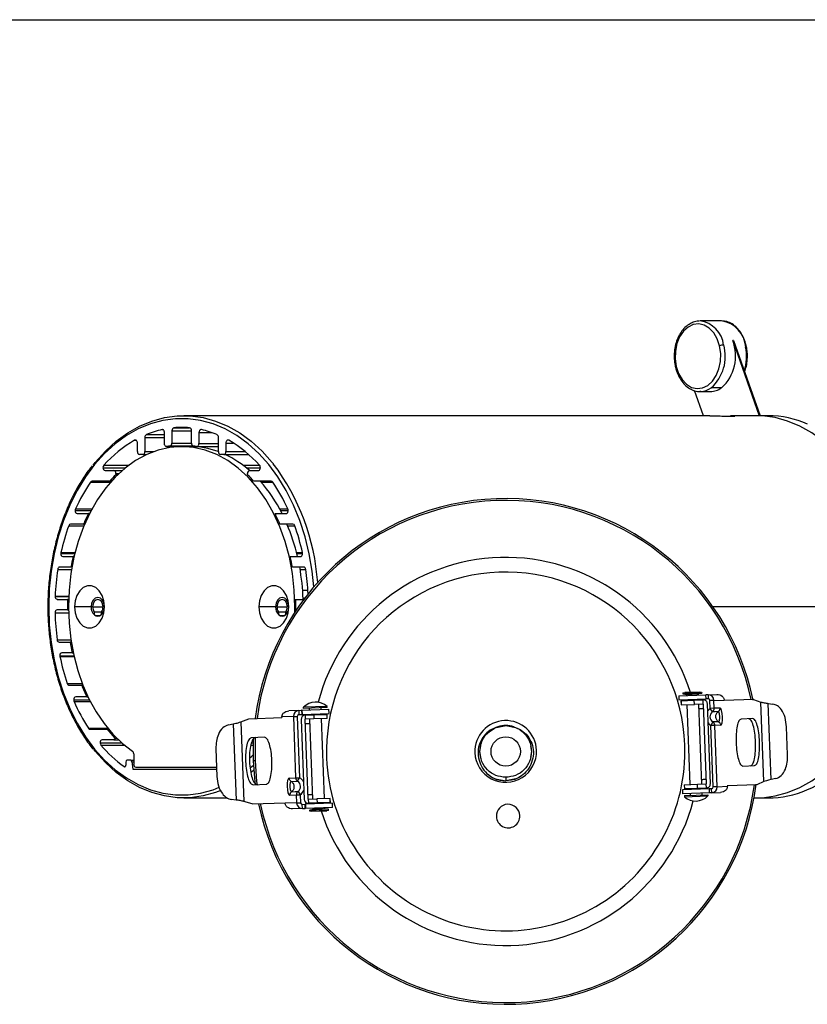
# Model space of a CAD drawing. Header units: millimetres. Extents: x 83 to 924, y 80 to 674.
# Tile 5 of 11: x 295 to 429, y 507 to 674. Entities that reach past the tile are written whole.
import ezdxf

# ---------------------------------------------------------------- set-up
doc = ezdxf.new("R2010")
doc.units = ezdxf.units.MM
doc.linetypes.add('SLD-Solid', pattern=[0])

msp = doc.modelspace()

# ---------------------------------------------------------------- linework, layer by layer
msp.add_line((82.71, 674.15), (923.71, 674.15))
at = {"color": 7, "linetype": 'SLD-Solid', "lineweight": 25}
for p, q in [((414.32, 622.92), (410.64, 622.92)), ((416.21, 619.6), (420.72, 606.81)), ((416.35, 619.6), (416.21, 619.6)), ((416.35, 619.6), (420.87, 606.81)), ((414.31, 611.55), (412.54, 611.55)), ((411.24, 606.81), (409.73, 611.08)), ((410.64, 610.92), (412.41, 610.92)), ((410.76, 610.92), (410.64, 610.92)), ((412.33, 606.81), (322.79, 606.81)), ((420.14, 606.81), (415.86, 606.81)), ((416.41, 606.79), (415.86, 606.81)), ((422.26, 606.81), (420.14, 606.81)), ((321.1, 604.75), (323.76, 604.75)), ((316.17, 603.12), (316.17, 600.7)), ((316.17, 603.12), (319.5, 603.12)), ((316.43, 603.6), (319.5, 603.6)), ((319.09, 604.44), (319.2, 604.44)), ((319.5, 602.07), (319.5, 603.94)), ((320.77, 604.25), (320.77, 602.16)), ((320.77, 604.25), (324.09, 604.25)), ((324.09, 602.16), (324.09, 604.25)), ((325.37, 603.94), (325.37, 602.07)), ((325.37, 603.94), (327.53, 603.94)), ((328.69, 600.7), (328.69, 603.12)), ((314.42, 602.62), (314.68, 602.62)), ((314.9, 600.7), (314.9, 602.16)), ((319.85, 601.57), (325.01, 601.57)), ((319.9, 601.57), (324.97, 601.57)), ((320.45, 601.66), (324.41, 601.66)), ((320.77, 602.16), (324.09, 602.16)), ((323.84, 601.56), (322.43, 601.56)), ((325.01, 601.57), (328.69, 601.57)), ((325.37, 602.07), (328.69, 602.07)), ((329.96, 602.16), (329.96, 600.7)), ((329.96, 602.16), (331.22, 602.16)), ((315.82, 600.2), (315.25, 600.2)), ((315.82, 600.2), (316.43, 600.2)), ((316.17, 600.7), (317.64, 600.7)), ((328.63, 600.7), (328.69, 600.7)), ((329.61, 600.2), (329.04, 600.2)), ((329.61, 600.2), (333.83, 600.2)), ((329.96, 600.7), (333.24, 600.7)), ((309.04, 597.97), (312.88, 597.97)), ((309.18, 598.37), (313.39, 598.37)), ((332.89, 598.37), (335.69, 598.37)), ((333.4, 597.97), (335.82, 597.97)), ((309.39, 597.47), (310.86, 597.47)), ((310.86, 597.47), (312.28, 597.47)), ((311.22, 596.97), (311.22, 596.77)), ((311.22, 596.97), (311.73, 596.97)), ((311.53, 596.77), (311.22, 596.77)), ((333.65, 596.77), (333.65, 596.97)), ((334, 597.47), (335.47, 597.47)), ((306.94, 595.52), (310.34, 595.52)), ((310.19, 595.67), (307.19, 595.67)), ((310.19, 595.67), (310.47, 595.67)), ((337.68, 595.67), (334.68, 595.67)), ((335.94, 595.52), (337.93, 595.52)), ((304.3, 590.68), (307.02, 590.68)), ((304.36, 590.95), (307.17, 590.95)), ((304.65, 590.18), (306.55, 590.18)), ((306.76, 590.18), (306.55, 590.18)), ((338.32, 590.18), (340.21, 590.18)), ((339.11, 590.95), (340.51, 590.95)), ((339.25, 590.68), (340.57, 590.68)), ((303.19, 588.1), (305.81, 588.1)), ((305.72, 588.38), (303.51, 588.38)), ((305.72, 588.38), (305.93, 588.38)), ((341.35, 588.38), (339.14, 588.38)), ((340.46, 588.1), (341.67, 588.1)), ((301.86, 583.38), (304.26, 583.38)), ((301.87, 583.53), (304.3, 583.53)), ((302.21, 582.88), (303.95, 582.88)), ((304.14, 582.88), (303.95, 582.88)), ((340.91, 582.88), (342.66, 582.88)), ((341.98, 583.53), (342.99, 583.53)), ((342.02, 583.38), (343.01, 583.38)), ((301.68, 581.08), (303.58, 581.08)), ((303.76, 581.08), (303.58, 581.08)), ((341.28, 581.08), (343.18, 581.08)), ((301.34, 580.68), (303.69, 580.68)), ((342.58, 580.68), (343.53, 580.68)), ((300.9, 576.11), (303.2, 576.11)), ((300.9, 576.08), (303.2, 576.08)), ((343.91, 577.11), (343.01, 577.11)), ((301.25, 575.58), (303, 575.58)), ((303.18, 575.58), (303, 575.58)), ((341.86, 575.58), (343.23, 575.58)), ((343.09, 575.81), (343.41, 575.81)), ((299.65, 574.31), (299.8, 574.31)), ((300.87, 573.28), (303.17, 573.28)), ((300.87, 573.26), (303.17, 573.26)), ((302.99, 573.78), (301.23, 573.78)), ((302.99, 573.78), (303.16, 573.78)), ((307.03, 574.31), (304.2, 574.31)), ((307.28, 574.31), (309.05, 574.31)), ((307.52, 573.45), (308.8, 573.45)), ((307.68, 572.85), (308.63, 572.85)), ((309.29, 574.31), (309.29, 574.31)), ((338.4, 574.31), (335.57, 574.31)), ((338.65, 574.31), (340.42, 574.31)), ((338.89, 573.45), (340.17, 573.45)), ((339.06, 572.85), (340.01, 572.85)), ((340.66, 574.31), (340.66, 574.31)), ((341.69, 573.4), (341.7, 574.31)), ((341.7, 574.31), (341.88, 574.31)), ((341.95, 573.78), (341.88, 573.78)), ((443.12, 574.31), (412.85, 574.31)), ((301.23, 568.69), (303.57, 568.69)), ((301.58, 568.28), (303.46, 568.28)), ((303.64, 568.28), (303.46, 568.28)), ((301.7, 565.98), (304.08, 565.98)), ((303.79, 566.48), (302.05, 566.48)), ((303.79, 566.48), (303.97, 566.48)), ((301.71, 565.84), (304.11, 565.84)), ((302.93, 561.27), (305.51, 561.27)), ((303.25, 560.98), (305.42, 560.98)), ((305.62, 560.98), (305.42, 560.98)), ((407.04, 559.18), (411.64, 559.35)), ((407.72, 559.7), (410.92, 559.82)), ((407.72, 559.7), (407.73, 559.5)), ((407.73, 559.5), (410.93, 559.62)), ((407.73, 559.5), (408.33, 559.42)), ((410.6, 559.82), (408.04, 559.73)), ((408.33, 559.42), (410.33, 559.5)), ((408.33, 559.42), (408.34, 559.22)), ((410.93, 559.62), (410.33, 559.5)), ((410.33, 559.5), (410.34, 559.3)), ((410.59, 559.81), (410.92, 559.82)), ((410.92, 559.82), (410.93, 559.62)), ((412.01, 559.36), (411.64, 559.35)), ((411.67, 558.65), (411.64, 559.35)), ((412.01, 559.36), (413.51, 559.42)), ((412.01, 559.36), (412.03, 558.66)), ((413.51, 559.42), (413.51, 559.42)), ((304.05, 558.48), (306.74, 558.48)), ((304.11, 558.22), (306.88, 558.22)), ((306.28, 558.98), (304.41, 558.98)), ((306.28, 558.98), (306.49, 558.98)), ((407.04, 559.18), (407.07, 558.48)), ((407.07, 558.48), (411.67, 558.65)), ((407.41, 558.34), (407.44, 557.64)), ((407.43, 558.34), (407.41, 558.34)), ((407.43, 558.34), (409.67, 558.42)), ((407.43, 558.34), (407.45, 557.64)), ((407.45, 557.64), (407.44, 557.64)), ((407.45, 557.64), (409.7, 557.72)), ((408.37, 558.52), (408.37, 558.37)), ((408.4, 557.68), (408.91, 544.09)), ((409.67, 558.42), (411.17, 558.48)), ((409.7, 557.72), (409.67, 558.42)), ((411.2, 557.78), (409.7, 557.72)), ((410.37, 558.6), (410.37, 558.45)), ((410.4, 557.75), (410.91, 544.16)), ((411.2, 557.78), (411.17, 558.48)), ((411.2, 557.78), (411.71, 544.19)), ((412.03, 558.66), (411.67, 558.65)), ((412.41, 544.22), (411.9, 557.81)), ((413.01, 558.4), (412.34, 558.37)), ((412.39, 557.03), (412.34, 558.37)), ((413.01, 558.4), (414.75, 558.46)), ((413.06, 557.06), (413.01, 558.4)), ((419.76, 558.55), (414.75, 558.36)), ((414.75, 558.46), (414.75, 558.36)), ((419.76, 558.55), (421.02, 558.12)), ((421.53, 544.59), (421.02, 558.12)), ((422.73, 544.93), (422.25, 557.87)), ((422.25, 557.87), (423.05, 557.77)), ((342.36, 556.69), (340.68, 556.63)), ((340.68, 556.63), (340.68, 556.63)), ((342.36, 556.69), (342.84, 556.71)), ((342.36, 556.69), (342.39, 555.99)), ((342.39, 555.99), (342.87, 556.01)), ((342.84, 556.71), (342.87, 556.01)), ((342.89, 556.71), (342.84, 556.71)), ((342.92, 556.01), (342.87, 556.01)), ((342.89, 556.71), (347.49, 556.88)), ((342.89, 556.71), (342.92, 556.01)), ((342.92, 556.01), (347.51, 556.18)), ((347.17, 557.37), (343.17, 557.22)), ((343.18, 557.02), (343.17, 557.22)), ((347.18, 557.17), (343.18, 557.02)), ((343.42, 555.88), (344.92, 555.94)), ((344.19, 556.76), (344.18, 557.06)), ((344.22, 555.91), (344.22, 556.06)), ((344.92, 555.94), (347.17, 556.02)), ((344.92, 555.94), (344.95, 555.24)), ((346.19, 556.83), (346.18, 557.13)), ((346.22, 555.99), (346.21, 556.14)), ((347.18, 557.17), (347.17, 557.37)), ((347.19, 555.32), (347.17, 556.02)), ((347.17, 556.02), (347.18, 556.02)), ((347.21, 555.32), (347.18, 556.02)), ((347.51, 556.18), (347.49, 556.88)), ((413.06, 557.06), (412.39, 557.03)), ((412.77, 556.45), (412.39, 557.03)), ((414.05, 557.1), (413.06, 557.06)), ((330.38, 554.24), (331.21, 554.4)), ((331.21, 554.4), (331.7, 541.45)), ((332.5, 554.74), (333.87, 555.27)), ((332.5, 554.74), (333, 541.21)), ((333.87, 555.27), (339.5, 555.48)), ((341.44, 555.66), (339.49, 555.58)), ((339.49, 555.58), (339.5, 555.48)), ((341.44, 555.66), (342.11, 555.68)), ((341.44, 555.66), (341.83, 545.22)), ((342.11, 555.68), (342.5, 545.24)), ((342.75, 555.15), (343.26, 541.56)), ((343.42, 555.88), (343.45, 555.18)), ((344.95, 555.24), (343.45, 555.18)), ((343.96, 541.59), (343.45, 555.18)), ((344.76, 541.62), (344.25, 555.21)), ((347.19, 555.32), (344.95, 555.24)), ((346.76, 541.7), (346.25, 555.29)), ((347.19, 555.32), (347.21, 555.32)), ((412.84, 554.73), (412.5, 554.12)), ((413.81, 554.76), (412.84, 554.73)), ((419.63, 555.3), (417.64, 555.22)), ((306.57, 553.65), (309.87, 553.65)), ((306.83, 553.48), (309.73, 553.48)), ((310, 553.48), (309.73, 553.48)), ((375.99, 553.8), (377.58, 554.11)), ((377.37, 554.07), (377.58, 554.11)), ((377.58, 554.11), (379.26, 553.78)), ((413.17, 554.15), (412.5, 554.12)), ((412.89, 543.68), (412.5, 554.12)), ((414.14, 554.18), (413.17, 554.15)), ((413.57, 543.71), (413.17, 554.15)), ((425.56, 549.15), (425.38, 553.88)), ((308.56, 551.18), (312.23, 551.18)), ((310.86, 551.68), (308.91, 551.68)), ((310.86, 551.68), (311.69, 551.68)), ((311.46, 551.9), (311.16, 551.9)), ((336.52, 552.12), (334.27, 552.03)), ((334.32, 551.18), (334.6, 551.18)), ((334.62, 551.68), (334.51, 551.68)), ((308.69, 550.8), (312.68, 550.8)), ((314.26, 549.31), (314.26, 547.56)), ((328.26, 550.17), (328.44, 545.44)), ((334.19, 550.8), (334.59, 550.8)), ((373.18, 549.71), (373.37, 550.67)), ((373.37, 548.75), (373.18, 549.71)), ((381.79, 550.68), (381.98, 549.71)), ((381.98, 549.71), (381.79, 548.75)), ((312.94, 547.91), (312.94, 547.4)), ((313.76, 548.21), (313.16, 548.21)), ((313.76, 548.21), (314.26, 548.21)), ((313.97, 547.95), (314.09, 546.71)), ((313.97, 547.95), (314.26, 547.95)), ((334.91, 548.1), (334.61, 548.09)), ((312.64, 547.13), (312.83, 547.13)), ((314.09, 546.71), (328.39, 546.71)), ((314.62, 547.06), (328.38, 547.06)), ((334.11, 546.9), (334.64, 547.36)), ((417.94, 547.23), (419.93, 547.3)), ((340.75, 545.18), (341.83, 545.22)), ((341.07, 544.6), (342.16, 544.64)), ((341.83, 545.22), (342.5, 545.24)), ((342.16, 544.64), (342.5, 545.24)), ((375.86, 545.05), (377.58, 544.71)), ((376.03, 544.96), (377.58, 544.71)), ((377.58, 545.31), (377.58, 544.71)), ((379.29, 545.05), (377.58, 544.71)), ((379.12, 544.96), (377.58, 544.71)), ((421.53, 544.59), (420.31, 544.06)), ((423.53, 545.09), (422.73, 544.93)), ((334.58, 544.04), (336.82, 544.12)), ((342.23, 542.91), (342.61, 542.33)), ((412.24, 543.36), (407.64, 543.19)), ((407.64, 543.19), (407.67, 542.49)), ((412.27, 542.66), (407.67, 542.49)), ((407.95, 544.05), (407.98, 543.35)), ((407.96, 544.05), (407.95, 544.05)), ((407.96, 544.05), (410.21, 544.13)), ((407.96, 544.05), (407.99, 543.35)), ((407.99, 543.35), (407.98, 543.35)), ((410.24, 543.43), (407.99, 543.35)), ((408.94, 543.39), (408.94, 543.24)), ((408.97, 542.54), (408.98, 542.24)), ((410.21, 544.13), (411.71, 544.19)), ((410.24, 543.43), (410.21, 544.13)), ((411.74, 543.49), (410.24, 543.43)), ((410.94, 543.46), (410.94, 543.31)), ((410.97, 542.61), (410.98, 542.31)), ((411.74, 543.49), (411.71, 544.19)), ((412.61, 543.37), (412.13, 543.36)), ((412.27, 542.66), (412.24, 543.36)), ((412.64, 542.67), (412.27, 542.66)), ((412.64, 542.67), (412.61, 543.37)), ((412.64, 542.67), (414.13, 542.73)), ((413.57, 543.71), (412.89, 543.68)), ((413.57, 543.71), (415.3, 543.78)), ((414.14, 542.73), (414.13, 542.73)), ((420.31, 544.06), (415.29, 543.87)), ((415.3, 543.78), (415.29, 543.87)), ((322.79, 541.81), (330.18, 541.81)), ((331.7, 541.45), (330.86, 541.55)), ((334.42, 540.78), (333, 541.21)), ((334.42, 540.78), (340.04, 540.99)), ((340.05, 540.89), (340.04, 540.99)), ((341.99, 540.97), (340.05, 540.89)), ((340.83, 542.27), (341.94, 542.31)), ((341.94, 542.31), (342.61, 542.33)), ((341.94, 542.31), (341.99, 540.97)), ((341.99, 540.97), (342.66, 540.99)), ((342.61, 542.33), (342.66, 540.99)), ((348.09, 540.9), (343.49, 540.72)), ((343.96, 541.59), (345.46, 541.65)), ((343.96, 541.59), (343.99, 540.89)), ((345.48, 540.95), (343.99, 540.89)), ((344.79, 540.77), (344.79, 540.92)), ((347.7, 541.73), (345.46, 541.65)), ((345.46, 541.65), (345.48, 540.95)), ((347.73, 541.03), (345.48, 540.95)), ((346.79, 540.85), (346.78, 541)), ((347.73, 541.03), (347.7, 541.73)), ((347.7, 541.73), (347.72, 541.73)), ((347.74, 541.03), (347.72, 541.73)), ((347.73, 541.03), (347.74, 541.03)), ((348.12, 540.2), (348.09, 540.9)), ((407.98, 542.2), (411.98, 542.35)), ((407.98, 542.2), (407.99, 542)), ((407.99, 542), (411.99, 542.15)), ((411.98, 542.35), (411.99, 542.15)), ((419.85, 541.81), (420.14, 541.81)), ((420.14, 541.81), (422.26, 541.81)), ((341.3, 539.94), (341.31, 539.94)), ((342.99, 540), (341.31, 539.94)), ((342.96, 540.7), (343.44, 540.72)), ((342.99, 540), (342.96, 540.7)), ((342.99, 540), (343.47, 540.02)), ((343.47, 540.02), (343.44, 540.72)), ((343.49, 540.72), (343.44, 540.72)), ((343.52, 540.02), (343.47, 540.02)), ((343.49, 540.72), (343.52, 540.02)), ((348.12, 540.2), (343.52, 540.02)), ((347.43, 539.87), (344.23, 539.75)), ((344.23, 539.75), (344.82, 539.87)), ((344.24, 539.55), (344.23, 539.75)), ((347.43, 539.67), (344.24, 539.55)), ((344.57, 539.56), (344.24, 539.55)), ((344.56, 539.55), (347.12, 539.64)), ((344.82, 539.87), (344.82, 540.07)), ((346.82, 539.95), (344.82, 539.87)), ((346.82, 539.95), (346.82, 540.15)), ((347.43, 539.87), (346.82, 539.95)), ((347.43, 539.67), (347.43, 539.87))]:
    msp.add_line(p, q, dxfattribs=at)
at = {"color": 7, "linetype": 'SLD-Solid', "lineweight": 25, "flags": 128}
for points in [[(413.98, 618.68), (413.57, 619.87), (412.98, 620.9), (412.23, 621.69), (411.36, 622.21), (410.44, 622.42), (409.5, 622.31), (408.61, 621.88), (407.82, 621.17), (407.17, 620.21), (406.71, 619.06), (406.45, 617.79), (406.41, 616.46), (406.6, 615.16)], [(406.6, 615.16), (407.01, 613.97), (407.6, 612.94), (408.35, 612.15), (409.22, 611.63), (410.14, 611.42), (411.08, 611.53), (411.97, 611.96), (412.76, 612.67), (413.41, 613.63), (413.87, 614.78), (414.13, 616.05), (414.17, 617.38), (413.98, 618.68)], [(418.56, 618.47), (418.55, 618.49), (418.52, 618.5), (418.47, 618.5), (418.41, 618.51)], [(406.6, 615.16), (406.55, 615.13), (406.5, 615.1), (406.48, 615.07), (406.47, 615.05), (406.47, 615.05)], [(344.94, 577.7), (344.65, 580.36), (344.15, 583.32), (343.44, 586.2), (342.55, 588.97), (341.47, 591.61), (340.22, 594.09), (338.81, 596.39), (337.25, 598.49), (335.56, 600.37), (333.75, 602.02), (331.83, 603.42), (329.83, 604.55), (327.77, 605.4), (325.65, 605.98), (323.51, 606.27), (321.36, 606.27), (319.21, 605.98), (317.1, 605.4), (315.03, 604.55), (313.03, 603.42), (311.12, 602.02), (309.3, 600.37), (307.61, 598.49), (306.05, 596.39), (304.64, 594.09), (303.39, 591.61), (302.32, 588.97), (301.42, 586.2), (300.72, 583.32), (300.21, 580.36), (299.9, 577.35), (299.8, 574.31)], [(307.34, 598.37), (307.73, 598.87), (309.45, 600.78), (311.29, 602.45), (313.24, 603.87), (315.27, 605.02), (317.37, 605.89), (319.51, 606.48), (321.69, 606.77), (323.88, 606.77), (326.06, 606.48), (328.2, 605.89), (330.3, 605.02), (332.33, 603.87), (334.28, 602.45), (336.12, 600.78), (337.84, 598.87), (338.03, 598.63)], [(443.12, 574.31), (443.02, 577.4), (442.71, 580.46), (442.19, 583.46), (441.48, 586.39), (440.57, 589.2), (439.48, 591.88), (438.21, 594.4), (436.77, 596.73), (435.19, 598.87), (433.47, 600.78), (431.63, 602.45), (429.69, 603.87), (427.66, 605.02), (425.56, 605.89), (423.41, 606.48), (421.23, 606.77), (420.14, 606.81)], [(443.12, 574.31), (443.02, 577.4), (442.71, 580.46), (442.19, 583.46), (441.48, 586.39), (440.57, 589.2), (439.48, 591.88), (438.21, 594.4), (436.77, 596.73), (435.19, 598.87), (433.47, 600.78), (431.63, 602.45), (429.69, 603.87), (427.66, 605.02), (425.56, 605.89), (423.41, 606.48), (421.23, 606.77), (420.14, 606.81)], [(319.5, 603.94), (319.49, 604.05), (319.46, 604.15), (319.43, 604.25), (319.37, 604.32), (319.31, 604.39), (319.24, 604.43), (319.16, 604.44), (319.09, 604.44)], [(325.78, 604.44), (325.7, 604.44), (325.62, 604.43), (325.55, 604.39), (325.49, 604.32), (325.44, 604.25), (325.4, 604.15), (325.38, 604.05), (325.37, 603.94)], [(341.7, 574.31), (341.6, 577.16), (341.28, 579.97), (340.76, 582.73), (340.04, 585.39), (339.12, 587.93), (338.02, 590.32), (336.75, 592.54), (335.33, 594.56), (333.76, 596.35), (332.07, 597.91), (330.27, 599.2), (328.39, 600.22), (326.44, 600.96), (324.45, 601.41), (322.43, 601.56), (320.42, 601.41), (318.42, 600.96), (316.48, 600.22), (314.59, 599.2), (312.8, 597.91), (311.1, 596.35), (309.54, 594.56), (308.11, 592.54), (306.84, 590.32), (305.74, 587.93), (304.83, 585.39), (304.1, 582.73), (303.58, 579.97), (303.26, 577.16), (303.16, 574.31)], [(314.9, 602.16), (314.89, 602.28), (314.86, 602.39), (314.81, 602.49), (314.74, 602.57), (314.67, 602.63), (314.58, 602.65), (314.5, 602.65), (314.42, 602.62)], [(319.9, 601.57), (319.82, 601.57), (319.75, 601.59), (319.68, 601.63), (319.62, 601.69), (319.57, 601.77), (319.53, 601.86), (319.51, 601.96), (319.5, 602.07)], [(324.97, 601.57), (325.04, 601.57), (325.12, 601.59), (325.19, 601.63), (325.25, 601.69), (325.3, 601.77), (325.34, 601.86), (325.36, 601.96), (325.37, 602.07)], [(330.45, 602.62), (330.37, 602.65), (330.28, 602.65), (330.2, 602.63), (330.12, 602.57), (330.05, 602.49), (330.01, 602.39), (329.97, 602.28), (329.96, 602.16)], [(335.47, 597.47), (335.58, 597.5), (335.68, 597.57), (335.75, 597.68), (335.8, 597.81), (335.82, 597.96), (335.81, 598.12), (335.76, 598.26), (335.69, 598.37)], [(340.21, 590.18), (340.31, 590.19), (340.39, 590.25), (340.47, 590.33), (340.52, 590.44), (340.56, 590.56), (340.57, 590.7), (340.55, 590.83), (340.51, 590.95)], [(342.66, 582.88), (342.74, 582.89), (342.82, 582.93), (342.88, 583), (342.94, 583.08), (342.98, 583.18), (343, 583.3), (343.01, 583.41), (342.99, 583.53)], [(309.29, 574.31), (309.19, 575.32), (308.89, 576.25), (308.41, 577.03), (307.8, 577.58), (307.11, 577.87), (306.38, 577.87), (305.69, 577.58), (305.08, 577.03), (304.6, 576.25), (304.3, 575.32), (304.2, 574.31)], [(340.66, 574.31), (340.56, 575.32), (340.26, 576.25), (339.78, 577.03), (339.17, 577.58), (338.48, 577.87), (337.75, 577.87), (337.06, 577.58), (336.45, 577.03), (335.98, 576.25), (335.67, 575.32), (335.57, 574.31)], [(309.29, 574.31), (309.2, 574.92), (308.96, 575.44), (308.59, 575.79), (308.16, 575.91), (307.73, 575.79), (307.36, 575.44), (307.11, 574.92), (307.03, 574.31)], [(309.05, 574.31), (308.98, 574.79), (308.79, 575.19), (308.5, 575.46), (308.16, 575.56), (307.82, 575.46), (307.54, 575.19), (307.34, 574.79), (307.28, 574.31)], [(340.66, 574.31), (340.58, 574.92), (340.33, 575.44), (339.96, 575.79), (339.53, 575.91), (339.1, 575.79), (338.73, 575.44), (338.49, 574.92), (338.4, 574.31)], [(340.42, 574.31), (340.35, 574.79), (340.16, 575.19), (339.87, 575.46), (339.53, 575.56), (339.19, 575.46), (338.91, 575.19), (338.71, 574.79), (338.65, 574.31)], [(299.8, 574.31), (299.9, 571.27), (300.21, 568.25), (300.72, 565.29), (301.42, 562.41), (302.32, 559.64), (303.39, 557.01), (304.64, 554.53), (306.05, 552.22), (307.61, 550.12), (309.3, 548.24), (311.12, 546.59), (313.03, 545.2), (315.03, 544.07), (317.1, 543.21), (319.21, 542.63), (321.36, 542.34), (323.51, 542.34), (325.65, 542.63), (327.77, 543.21), (328.82, 543.61)], [(303.16, 574.31), (303.26, 571.53), (303.56, 568.79), (304.05, 566.1), (304.74, 563.5), (305.61, 561.01), (306.65, 558.66), (307.86, 556.47), (309.22, 554.46), (310.72, 552.67), (312.34, 551.09), (314.06, 549.76)], [(304.2, 574.31), (304.3, 573.29), (304.6, 572.36), (305.08, 571.59), (305.69, 571.03), (306.38, 570.74), (307.11, 570.74), (307.8, 571.03), (308.41, 571.59), (308.89, 572.36), (309.19, 573.29), (309.29, 574.31)], [(335.57, 574.31), (335.67, 573.29), (335.98, 572.36), (336.45, 571.59), (337.06, 571.03), (337.75, 570.74), (338.48, 570.74), (339.17, 571.03), (339.78, 571.59), (340.26, 572.36), (340.56, 573.29), (340.66, 574.31)], [(420.14, 541.81), (421.23, 541.84), (423.41, 542.14), (425.56, 542.72), (427.66, 543.59), (429.69, 544.74), (431.63, 546.16), (433.47, 547.83), (435.19, 549.74), (436.77, 551.88), (438.21, 554.22), (439.48, 556.74), (440.57, 559.41), (441.48, 562.23), (442.19, 565.15), (442.71, 568.16), (443.02, 571.22), (443.12, 574.31)], [(420.14, 541.81), (421.23, 541.84), (423.41, 542.14), (425.56, 542.72), (427.66, 543.59), (429.69, 544.74), (431.63, 546.16), (433.47, 547.83), (435.19, 549.74), (436.77, 551.88), (438.21, 554.22), (439.48, 556.74), (440.57, 559.41), (441.48, 562.23), (442.19, 565.15), (442.71, 568.16), (443.02, 571.22), (443.12, 574.31)], [(428.85, 543.17), (429.78, 543.59), (431.81, 544.74), (433.75, 546.16), (435.59, 547.83), (437.31, 549.74), (438.9, 551.88), (440.33, 554.22), (441.6, 556.74), (442.69, 559.41), (443.6, 562.23), (444.31, 565.15), (444.83, 568.16), (445.14, 571.22), (445.24, 574.31)], [(412.39, 557.03), (412.07, 556.74), (411.94, 556.57)], [(413.76, 556.49), (413.21, 556.47), (412.77, 556.45)], [(414.14, 554.18), (414.28, 554.27), (414.39, 554.57), (414.46, 555.04), (414.47, 555.61), (414.42, 556.18), (414.33, 556.66), (414.2, 556.99), (414.05, 557.1)], [(412.02, 554.55), (412.16, 554.38), (412.5, 554.12)], [(334.63, 551.85), (334.62, 551.65), (334.61, 548.09)], [(334.94, 552.06), (334.92, 551.63), (334.91, 548.1)], [(329.1, 543.06), (328.2, 542.72), (326.06, 542.14), (323.88, 541.84), (321.69, 541.84), (319.51, 542.14), (317.37, 542.72), (315.27, 543.59), (313.24, 544.74), (311.29, 546.16), (309.45, 547.83), (307.73, 549.74), (307.54, 549.98)], [(334.04, 548.6), (334.27, 548.81), (334.58, 549.11)], [(334.61, 548.09), (334.89, 544.55), (334.94, 544.16)], [(334.91, 548.1), (335.19, 544.59), (335.25, 544.06)], [(312.64, 547.13), (312.69, 547.11), (312.74, 547.1), (312.79, 547.11), (312.84, 547.14), (312.89, 547.19), (312.92, 547.25), (312.94, 547.32), (312.94, 547.4)], [(334.7, 546.51), (334.28, 546.16), (334.22, 546.12)], [(340.75, 545.18), (340.59, 545.09), (340.46, 544.79), (340.39, 544.32), (340.37, 543.75), (340.42, 543.18), (340.52, 542.7), (340.67, 542.37), (340.83, 542.26)], [(341.12, 542.87), (341.74, 542.89), (342.23, 542.91)]]:
    msp.add_lwpolyline(points, dxfattribs=at)
at = {"color": 7, "linetype": 'SLD-Solid'}
msp.add_circle((377.58, 549.71), 2.5, dxfattribs=at)
at = {"color": 7, "linetype": 'SLD-Solid', "lineweight": 25}
for centre, radius, start, end in [((410.03, 618.29), 4.67, 6.6648, 82.4426), ((413.63, 618.17), 4.8, 3.9774, 81.709), ((409.46, 616.94), 7.25, 311.9266, 21.4906), ((407.84, 616.88), 7.11, 311.457, 16.0016), ((414.73, 616.98), 1.85, 92.0551, 114.0496), ((410.32, 616.92), 8.25, 342.3515, 11.0824), ((410.62, 614.16), 3.24, 272.5275, 306.409), ((412.38, 614.16), 3.24, 270.4875, 306.3821), ((422.2, 589.93), 16.88, 66.3619, 89.8046), ((321.23, 604.31), 0.459, 105.5806, 187.182), ((322.43, 589.54), 15.27, 85.0032, 94.9968), ((323.64, 604.31), 0.459, 352.818, 74.4194), ((316.68, 603.16), 0.506, 119.5156, 184.5146), ((322.65, 588.47), 16.36, 102.5681, 112.3466), ((322.22, 588.47), 16.36, 67.6534, 77.4319), ((328.19, 603.16), 0.506, 355.4854, 60.4844), ((325.05, 584.18), 21.29, 119.9583, 138.1956), ((322.46, 587.77), 14.03, 98.2341, 100.5336), ((320.31, 602.11), 0.467, 288.236, 6.6438), ((323.82, 587.57), 13.99, 69.8706, 89.8926), ((324.56, 602.11), 0.467, 173.3562, 251.764), ((322.4, 587.77), 14.03, 79.4664, 81.7659), ((319.82, 584.18), 21.29, 41.8044, 60.0417), ((315.34, 600.64), 0.446, 171.9532, 258.5838), ((315.73, 600.64), 0.446, 281.4162, 8.0468), ((329.13, 600.64), 0.446, 171.9532, 258.5838), ((329.52, 600.64), 0.446, 281.4162, 8.0468), ((322.33, 584.26), 17.62, 48.5594, 64.7505), ((309.63, 597.99), 0.592, 140.3095, 181.563), ((309.48, 597.91), 0.446, 171.9532, 258.5838), ((307.55, 575.72), 38.13, 4.0913, 36.9401), ((326.7, 581.27), 21.91, 134.964, 138.9049), ((310.78, 597.04), 0.446, 351.9532, 78.5838), ((334.09, 597.04), 0.446, 101.4162, 188.0468), ((318.17, 581.27), 21.91, 41.0951, 45.036), ((332.69, 577.98), 31.16, 145.7462, 155.41), ((307.21, 595.36), 0.316, 92.9364, 148.9186), ((316.61, 578.74), 25.6, 26.5444, 41.4261), ((337.66, 595.36), 0.316, 31.0814, 87.0636), ((312.17, 577.98), 31.16, 24.59, 34.2538), ((377.58, 549.71), 43, 11.7393, 172.5165), ((377.58, 549.71), 42.7, 11.9312, 172.4481), ((304.74, 590.61), 0.446, 171.9532, 258.5838), ((304.96, 590.68), 0.657, 155.8941, 180.3921), ((333.89, 576.53), 30.56, 153.4682, 157.183), ((310.98, 576.53), 30.56, 22.817, 26.5318), ((339.49, 575.13), 38.54, 160.3257, 167.4068), ((303.55, 588.01), 0.364, 95.9909, 165.9469), ((309.47, 575.29), 33.54, 13.0815, 22.9698), ((341.32, 588.01), 0.364, 14.0531, 84.0091), ((305.38, 575.13), 38.54, 12.5932, 19.6743), ((302.3, 583.32), 0.446, 171.9532, 258.5838), ((302.55, 583.38), 0.692, 167.4454, 180.0584), ((339.64, 574.6), 36.63, 166.9465, 169.8212), ((305.23, 574.6), 36.63, 10.1788, 13.0535), ((377.58, 549.71), 33, 17.7368, 165.3263), ((301.75, 580.67), 0.41, 98.9891, 178.68), ((305.28, 574.35), 37.84, 1.8675, 10.2465), ((343.12, 580.67), 0.41, 1.32, 81.0109), ((343.37, 574.34), 42.51, 171.4209, 177.6161), ((301.53, 574.35), 42.48, 2.9129, 8.5802), ((377.58, 549.71), 30.5, 2.1556, 182.1556), ((301.34, 576.02), 0.446, 171.9532, 258.5838), ((301.61, 576.08), 0.706, 177.6028, 180.0004), ((341.86, 574.31), 38.87, 178.1231, 180.7765), ((303.01, 574.31), 38.87, 359.9998, 1.8771), ((301.32, 573.34), 0.446, 101.4162, 188.0468), ((301.58, 573.28), 0.707, 179.9999, 181.3873), ((343.57, 574.29), 42.7, 181.3765, 187.5336), ((308.82, 574.23), 1.8, 177.6059, 226.7287), ((308.84, 574.28), 1.56, 179.1041, 212.3316), ((306.96, 573.1), 0.658, 344.0783, 31.6344), ((308.16, 573.57), 0.861, 228.7743, 311.5273), ((309.33, 573.11), 0.624, 147.6684, 180.8959), ((309.39, 573.1), 0.686, 179.9013, 194.9973), ((307.49, 574.23), 1.8, 313.4694, 2.3682), ((307.49, 574.28), 1.56, 327.6684, 0.8959), ((340.2, 574.23), 1.8, 177.6189, 226.6297), ((340.21, 574.28), 1.56, 179.1041, 212.3316), ((338.33, 573.1), 0.657, 344.2075, 31.6377), ((339.53, 573.57), 0.861, 228.6235, 311.3765), ((340.7, 573.11), 0.624, 147.6684, 180.8959), ((340.76, 573.1), 0.686, 179.8987, 195.1326), ((338.86, 574.23), 1.8, 313.3703, 2.3811), ((338.85, 574.28), 1.56, 327.6684, 0.8959), ((303, 574.31), 38.88, 359.2237, 0), ((301.65, 568.69), 0.414, 180.1502, 260.7137), ((340.04, 574.09), 37.04, 189.0173, 191.8485), ((302.14, 566.04), 0.446, 101.4162, 188.0468), ((302.39, 565.98), 0.695, 179.9552, 191.4761), ((340.04, 573.64), 39.11, 191.4985, 198.4366), ((303.29, 561.35), 0.369, 192.612, 263.6964), ((334.5, 572.36), 31.23, 201.3666, 205.3643), ((412.03, 558.38), 0.985, 1.2672, 91.2388), ((304.5, 558.55), 0.446, 101.4162, 188.0468), ((304.71, 558.48), 0.66, 179.6506, 203.153), ((333.27, 570.95), 31.82, 203.5782, 212.941), ((345.25, 555.2), 2.9, 48.5528, 135.7584), ((411.2, 557.78), 0.7, 2.1556, 92.1556), ((412.04, 558.37), 0.295, 1.2672, 91.2388), ((342.42, 555.71), 0.981, 93.3255, 183.2795), ((342.4, 555.7), 0.294, 93.3255, 183.2795), ((413.38, 555.61), 1.04, 125.9726, 238.3386), ((412.36, 557.03), 0.705, 305.8003, 2.4495), ((343.45, 555.18), 0.7, 92.1556, 182.1556), ((377.58, 549.71), 5.25, 2.1556, 182.1556), ((412.47, 554.12), 0.705, 1.8618, 58.511), ((306.84, 553.8), 0.319, 209.5565, 266.8401), ((326.99, 567.62), 22.31, 219.3014, 224.7764), ((377.58, 549.71), 4.4, 72, 108), ((309, 551.25), 0.446, 101.4162, 188.0468), ((309.16, 551.17), 0.599, 178.5843, 218.247), ((310.84, 552.02), 0.342, 274.5577, 338.7822), ((325.96, 565.44), 22.65, 220.291, 233.9497), ((313.72, 549.34), 0.544, 357.0331, 50.8666), ((377.58, 549.71), 30.5, 182.1556, 2.1556), ((377.58, 549.71), 5.25, 182.1556, 2.1556), ((313.21, 547.95), 0.268, 101.4162, 188.0468), ((313.72, 547.96), 0.254, 357.7609, 80.0995), ((314.7, 547.49), 0.446, 171.9532, 258.5838), ((342.54, 545.24), 0.707, 181.7862, 238.182), ((341.61, 543.75), 1.05, 306.3457, 57.9655), ((341.61, 543.79), 1.71, 25.7495, 58.4392), ((411.71, 544.19), 0.7, 272.1556, 2.1556), ((377.58, 549.71), 43, 191.9299, 352.5976), ((377.58, 549.71), 42.7, 191.9993, 352.3801), ((342.65, 542.34), 0.707, 126.1293, 182.5251), ((341.61, 543.72), 1.71, 305.8721, 338.5618), ((412.59, 543.67), 0.295, 273.0724, 3.044), ((412.58, 543.66), 0.985, 273.0724, 3.044), ((422.2, 558.67), 16.87, 270.1898, 293.2002), ((342.97, 540.98), 0.981, 181.0317, 270.9858), ((342.96, 541), 0.294, 181.0317, 270.9858), ((343.96, 541.59), 0.7, 182.1556, 272.1556), ((377.58, 549.71), 33, 197.827, 345.2404), ((409.91, 544.17), 2.9, 228.5528, 315.7584), ((377.99, 538.72), 2, 2.1556, 182.1556), ((377.99, 538.72), 2, 182.1556, 2.1556)]:
    msp.add_arc(centre, radius, start, end, dxfattribs=at)
for points, knots in [([(410.52, 622.89), (410.4, 622.89), (409.98, 622.9), (409.33, 622.69), (408.85, 622.38), (408.64, 622.24)], [0, 0, 0, 0, 0.179989, 0.637814, 1, 1, 1, 1]), ([(408.64, 622.24), (408.58, 622.21), (408.25, 622.01), (407.72, 621.45), (407.11, 620.56), (406.64, 619.49), (406.34, 618.32), (406.23, 617.09), (406.28, 615.98), (406.42, 615.32), (406.47, 615.05)], [0, 0, 0, 0, 0.029621, 0.172136, 0.316568, 0.462176, 0.608234, 0.754374, 0.90061, 1, 1, 1, 1]), ([(418.56, 618.47), (418.52, 618.68), (418.38, 619.28), (418.03, 620.22), (417.45, 621.19), (416.74, 621.99), (415.91, 622.56), (415.17, 622.86), (414.72, 622.87), (414.58, 622.88)], [0, 0, 0, 0, 0.088886, 0.256242, 0.424245, 0.592399, 0.75979, 0.925069, 1, 1, 1, 1]), ([(418.24, 614.25), (418.35, 614.56), (418.58, 615.25), (418.72, 616.41), (418.72, 617.52), (418.61, 618.2), (418.56, 618.47)], [0, 0, 0, 0, 0.2382684, 0.5224064, 0.806695, 1, 1, 1, 1]), ([(406.47, 615.05), (406.53, 614.84), (406.68, 614.25), (407.08, 613.34), (407.69, 612.41), (408.44, 611.67), (409.29, 611.17), (410.09, 610.92), (410.58, 610.94), (410.77, 610.95)], [0, 0, 0, 0, 0.08697, 0.250711, 0.415083, 0.579415, 0.742667, 0.903531, 1, 1, 1, 1]), ([(412.33, 606.81), (412.58, 606.8), (413.1, 606.8), (414.1, 606.76), (415.07, 606.72), (415.92, 606.71), (416.43, 606.72), (416.66, 606.75), (416.59, 606.76), (416.59, 606.76)], [0, 0, 0, 0, 0.16653, 0.333063, 0.499655, 0.666375, 0.833145, 0.99977, 1, 1, 1, 1]), ([(307.19, 598.29), (307.01, 598.07), (306.32, 597.22), (305.24, 595.55), (303.97, 593.31), (302.86, 590.9), (301.9, 588.37), (301.1, 585.73), (300.47, 583), (300.01, 580.2), (299.73, 577.41), (299.66, 575.44), (299.66, 574.42), (299.65, 574.31)], [0, 0, 0, 0, 0.037117, 0.143274, 0.24947, 0.355686, 0.46191, 0.568132, 0.67435, 0.780563, 0.886772, 0.9874, 1, 1, 1, 1]), ([(299.65, 574.31), (299.66, 573.8), (299.67, 572.34), (299.84, 569.94), (300.2, 567.11), (300.73, 564.35), (301.44, 561.65), (302.32, 559.06), (303.36, 556.59), (304.54, 554.24), (305.88, 552.08), (306.84, 550.68), (307.38, 550.06), (307.39, 550.04)], [0, 0, 0, 0, 0.0551803, 0.1598353, 0.2645205, 0.3692147, 0.4739205, 0.57864, 0.6833736, 0.7881197, 0.8928733, 0.9976223, 1, 1, 1, 1]), ([(413.51, 559.42), (413.68, 559.41), (413.99, 559.39), (414.34, 559.2), (414.55, 558.99), (414.66, 558.83), (414.73, 558.65), (414.74, 558.53), (414.75, 558.46)], [0, 0, 0, 0, 0.3066134, 0.571197, 0.6912622, 0.8002929, 0.9020514, 1, 1, 1, 1]), ([(421.02, 558.12), (421.18, 558.07), (421.47, 557.99), (422.01, 557.91), (422.25, 557.87)], [0, 0, 0, 0, 0.559815, 1, 1, 1, 1]), ([(425.38, 553.88), (425.32, 554.42), (425.2, 555.52), (424.58, 556.77), (423.84, 557.55), (423.31, 557.7), (423.05, 557.77)], [0, 0, 0, 0, 0.2768579, 0.5553528, 0.7774176, 1, 1, 1, 1]), ([(339.49, 555.58), (339.5, 555.64), (339.5, 555.77), (339.56, 555.95), (339.66, 556.13), (339.85, 556.34), (340.19, 556.56), (340.51, 556.6), (340.68, 556.63)], [0, 0, 0, 0, 0.097957, 0.1997082, 0.308757, 0.4288037, 0.693387, 1, 1, 1, 1]), ([(410.43, 557.02), (410.49, 557.02), (410.63, 557.02), (410.91, 557.03), (411.12, 557.04), (411.23, 557.04)], [0, 0, 0, 0, 0.259199, 0.62667, 1, 1, 1, 1]), ([(413.81, 554.76), (413.82, 554.76), (413.85, 554.76), (413.89, 554.8), (413.93, 554.87), (413.96, 554.98), (413.98, 555.11), (414, 555.26), (414.01, 555.43), (414.01, 555.6), (414, 555.78), (413.98, 555.94), (413.96, 556.1), (413.93, 556.24), (413.89, 556.35), (413.85, 556.43), (413.8, 556.49), (413.77, 556.49), (413.76, 556.49)], [0, 0, 0, 0, 0.062504, 0.125007, 0.187509, 0.250012, 0.312513, 0.375015, 0.437515, 0.500016, 0.562515, 0.625015, 0.687513, 0.750012, 0.812509, 0.875007, 0.937504, 1, 1, 1, 1]), ([(331.21, 554.4), (331.52, 554.46), (332.06, 554.58), (332.36, 554.69), (332.5, 554.74)], [0, 0, 0, 0, 0.559815, 1, 1, 1, 1]), ([(343.48, 554.44), (343.58, 554.44), (343.79, 554.45), (344.07, 554.46), (344.22, 554.47), (344.28, 554.47)], [0, 0, 0, 0, 0.372389, 0.74079, 1, 1, 1, 1]), ([(413.81, 554.76), (413.75, 554.8), (413.63, 554.88), (413.48, 555.07), (413.36, 555.32), (413.34, 555.51), (413.33, 555.61)], [0, 0, 0, 0, 0.204746, 0.439697, 0.704802, 1, 1, 1, 1]), ([(413.81, 554.76), (413.85, 554.73), (413.95, 554.66), (414.05, 554.52), (414.12, 554.36), (414.13, 554.24), (414.14, 554.18)], [0, 0, 0, 0, 0.249961, 0.499943, 0.749953, 1, 1, 1, 1]), ([(417.64, 555.22), (417.51, 555.16), (417.25, 555.02), (416.95, 554.08), (416.78, 552.75), (416.76, 551.19), (416.9, 549.62), (417.17, 548.31), (417.54, 547.39), (417.8, 547.28), (417.94, 547.23)], [0, 0, 0, 0, 0.126327, 0.251959, 0.376388, 0.5, 0.623612, 0.748041, 0.873673, 1, 1, 1, 1]), ([(419.26, 547.28), (419.39, 547.34), (419.64, 547.47), (419.94, 548.41), (420.11, 549.74), (420.13, 551.31), (419.99, 552.87), (419.72, 554.19), (419.36, 555.1), (419.09, 555.21), (418.96, 555.27)], [0, 0, 0, 0, 0.126327, 0.251959, 0.376388, 0.5, 0.623612, 0.748041, 0.873673, 1, 1, 1, 1]), ([(419.93, 547.3), (420.06, 547.37), (420.32, 547.5), (420.62, 548.44), (420.79, 549.77), (420.81, 551.34), (420.67, 552.9), (420.4, 554.21), (420.03, 555.13), (419.77, 555.24), (419.63, 555.3)], [0, 0, 0, 0, 0.126327, 0.251959, 0.376388, 0.5, 0.623612, 0.748041, 0.873673, 1, 1, 1, 1]), ([(330.38, 554.24), (330.05, 554.1), (329.37, 553.84), (328.67, 552.74), (328.29, 551.47), (328.27, 550.6), (328.26, 550.17)], [0, 0, 0, 0, 0.282733, 0.562781, 0.782291, 1, 1, 1, 1]), ([(376.22, 553.9), (375.78, 553.73), (374.89, 553.41), (373.84, 552.42), (373.1, 551.16), (372.8, 549.71), (372.96, 548.21), (373.59, 546.81), (374.63, 545.64), (375.56, 545.18), (376.03, 544.96)], [0, 0, 0, 0, 0.118059, 0.238085, 0.360089, 0.484119, 0.610126, 0.738067, 0.868065, 1, 1, 1, 1]), ([(373.18, 549.71), (373.25, 550.28), (373.38, 551.43), (374.35, 552.9), (375.32, 553.44), (375.79, 553.7)], [0, 0, 0, 0, 0.341994, 0.683988, 1, 1, 1, 1]), ([(378.94, 553.9), (379.38, 553.73), (380.27, 553.4), (381.34, 552.4), (382.07, 551.12), (382.36, 549.67), (382.18, 548.18), (381.55, 546.8), (380.52, 545.63), (379.59, 545.18), (379.12, 544.96)], [0, 0, 0, 0, 0.1190614, 0.2408977, 0.3640791, 0.4869488, 0.6132932, 0.7396567, 0.8682324, 1, 1, 1, 1]), ([(334.27, 552.03), (334.13, 551.97), (333.84, 551.83), (333.5, 550.89), (333.3, 549.56), (333.27, 547.99), (333.42, 546.43), (333.72, 545.12), (334.13, 544.21), (334.43, 544.09), (334.58, 544.04)], [0, 0, 0, 0, 0.126327, 0.251959, 0.376388, 0.5, 0.623612, 0.748041, 0.873673, 1, 1, 1, 1]), ([(334.95, 552.06), (334.8, 551.99), (334.51, 551.86), (334.17, 550.92), (333.97, 549.59), (333.95, 548.02), (334.09, 546.46), (334.39, 545.14), (334.8, 544.23), (335.1, 544.12), (335.25, 544.06)], [0, 0, 0, 0, 0.1263266, 0.2519589, 0.3763883, 0.5, 0.6236117, 0.7480411, 0.8736734, 1, 1, 1, 1]), ([(336.82, 544.12), (336.96, 544.19), (337.25, 544.32), (337.59, 545.26), (337.79, 546.59), (337.82, 548.16), (337.67, 549.73), (337.37, 551.04), (336.97, 551.95), (336.67, 552.06), (336.52, 552.12)], [0, 0, 0, 0, 0.1263266, 0.2519589, 0.3763883, 0.5, 0.6236117, 0.7480411, 0.8736734, 1, 1, 1, 1]), ([(423.53, 545.09), (423.85, 545.22), (424.5, 545.48), (425.17, 546.58), (425.54, 547.85), (425.55, 548.72), (425.56, 549.15)], [0, 0, 0, 0, 0.282733, 0.562781, 0.782291, 1, 1, 1, 1]), ([(328.44, 545.44), (328.5, 544.9), (328.62, 543.8), (329.27, 542.55), (330.04, 541.77), (330.59, 541.62), (330.86, 541.55)], [0, 0, 0, 0, 0.276858, 0.555353, 0.777418, 1, 1, 1, 1]), ([(341.07, 544.6), (341.03, 544.63), (340.94, 544.7), (340.83, 544.84), (340.76, 545), (340.75, 545.12), (340.75, 545.18)], [0, 0, 0, 0, 0.249961, 0.499943, 0.749953, 1, 1, 1, 1]), ([(341.07, 544.6), (341.06, 544.6), (341.03, 544.6), (340.98, 544.56), (340.94, 544.49), (340.9, 544.38), (340.87, 544.25), (340.86, 544.1), (340.85, 543.93), (340.84, 543.76), (340.85, 543.58), (340.87, 543.42), (340.9, 543.26), (340.94, 543.12), (340.98, 543.01), (341.02, 542.93), (341.07, 542.87), (341.1, 542.87), (341.12, 542.87)], [0, 0, 0, 0, 0.0625036, 0.1250068, 0.1875095, 0.2500116, 0.3125133, 0.3750146, 0.4375153, 0.5000155, 0.5625153, 0.6250146, 0.6875133, 0.7500116, 0.8125095, 0.8750068, 0.9375036, 1, 1, 1, 1]), ([(341.07, 544.6), (341.13, 544.56), (341.25, 544.48), (341.4, 544.29), (341.52, 544.04), (341.53, 543.85), (341.54, 543.75)], [0, 0, 0, 0, 0.204746, 0.439697, 0.704802, 1, 1, 1, 1]), ([(374.64, 545.78), (374.97, 545.52), (375.82, 544.86), (376.91, 544.77), (377.58, 544.71)], [0, 0, 0, 0, 0.388383, 1, 1, 1, 1]), ([(380.52, 545.78), (380.19, 545.52), (379.34, 544.86), (378.25, 544.77), (377.58, 544.71)], [0, 0, 0, 0, 0.388331, 1, 1, 1, 1]), ([(411.68, 544.94), (411.58, 544.93), (411.36, 544.92), (411.08, 544.91), (410.94, 544.9), (410.88, 544.9)], [0, 0, 0, 0, 0.372389, 0.74079, 1, 1, 1, 1]), ([(422.73, 544.93), (422.44, 544.86), (421.92, 544.75), (421.65, 544.64), (421.53, 544.59)], [0, 0, 0, 0, 0.559815, 1, 1, 1, 1]), ([(415.3, 543.78), (415.3, 543.71), (415.29, 543.59), (415.24, 543.41), (415.14, 543.23), (414.95, 543.01), (414.62, 542.8), (414.3, 542.75), (414.14, 542.73)], [0, 0, 0, 0, 0.097957, 0.199708, 0.308757, 0.428804, 0.693387, 1, 1, 1, 1]), ([(333, 541.21), (332.83, 541.25), (332.51, 541.34), (331.95, 541.42), (331.7, 541.45)], [0, 0, 0, 0, 0.5598148, 1, 1, 1, 1]), ([(341.3, 539.94), (341.13, 539.95), (340.81, 539.97), (340.46, 540.16), (340.25, 540.36), (340.14, 540.53), (340.07, 540.71), (340.05, 540.83), (340.05, 540.89)], [0, 0, 0, 0, 0.3066134, 0.571197, 0.6912622, 0.8002929, 0.9020514, 1, 1, 1, 1]), ([(344.73, 542.35), (344.67, 542.35), (344.53, 542.35), (344.25, 542.34), (344.04, 542.33), (343.93, 542.33)], [0, 0, 0, 0, 0.259199, 0.62667, 1, 1, 1, 1])]:
    msp.add_open_spline(points, degree=3, knots=knots, dxfattribs=at)
for points in [[(413.33, 555.61), (413.34, 555.7), (413.34, 555.87), (413.43, 556.11), (413.57, 556.33), (413.7, 556.44), (413.76, 556.49)], [(413.76, 556.49), (413.81, 556.53), (413.89, 556.6), (413.99, 556.75), (414.05, 556.92), (414.05, 557.04), (414.05, 557.1)], [(377.58, 554.11), (378.15, 554.04), (379.31, 553.91), (380.76, 552.89), (381.78, 551.44), (381.91, 550.29), (381.98, 549.71)], [(377.58, 545.31), (377, 545.38), (375.85, 545.51), (374.39, 546.53), (373.38, 547.98), (373.24, 549.13), (373.18, 549.71)], [(381.98, 549.71), (381.91, 549.13), (381.78, 547.98), (380.76, 546.53), (379.31, 545.51), (378.15, 545.38), (377.58, 545.31)], [(341.12, 542.87), (341.08, 542.83), (340.99, 542.76), (340.9, 542.61), (340.84, 542.44), (340.83, 542.32), (340.83, 542.26)], [(341.54, 543.75), (341.54, 543.66), (341.54, 543.49), (341.45, 543.25), (341.31, 543.03), (341.18, 542.92), (341.12, 542.87)]]:
    msp.add_open_spline(points, degree=3, dxfattribs=at)

doc.saveas('drawing.dxf')
